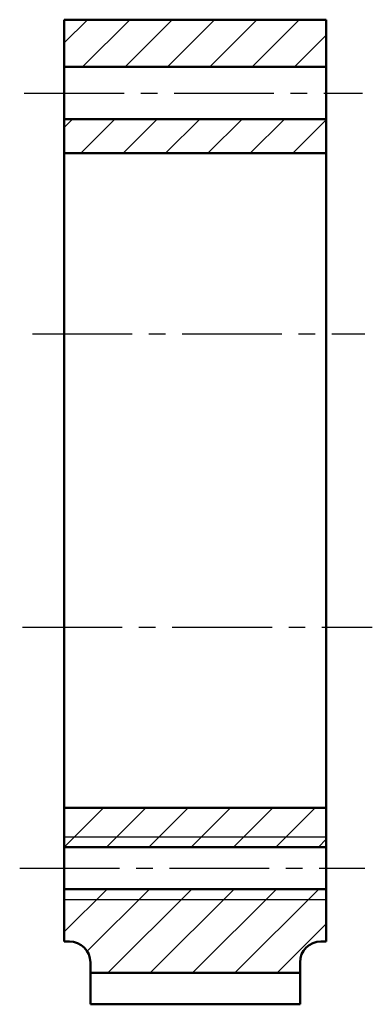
# Model space of a CAD drawing. Header units: millimetres. Extents: x 189 to 449, y -2 to 102.
# Tile 1 of 2: x 189 to 223, y 5 to 99. Entities that reach past the tile are written whole.
import ezdxf

# ---------------------------------------------------------------- set-up
doc = ezdxf.new("R2010")
doc.units = ezdxf.units.MM
doc.linetypes.add('CENTER2', pattern=[28.575, 19.05, -3.175, 3.175, -3.175])
for name, color, linetype in [('剖面线层', 7, 'Continuous'), ('点划线', 86, 'CENTER2'), ('细实线层', 7, 'Continuous')]:
    doc.layers.add(name, color=color, linetype=linetype)
doc.layers.add('点画线层', color=3, linetype='CENTER2', lineweight=25)
doc.layers.add('粗实线层', color=1, linetype='Continuous', lineweight=50)

msp = doc.modelspace()

# ---------------------------------------------------------------- hatches: boundary and pattern name
at = {"layer": '剖面线层', "ltscale": 0.5}
h = msp.add_hatch(dxfattribs=at)
h.set_pattern_fill('ANSI31', scale=0.9, style=0)
h.paths.add_polyline_path([(218.402, 98.637), (193.402, 98.637), (193.402, 94.137), (218.402, 94.137)])
h.paths.add_polyline_path([(218.402, 89.137), (193.402, 89.137), (193.402, 85.887), (218.402, 85.887)])
h.paths.add_polyline_path([(218.402, 23.387), (205.902, 23.387), (205.902, 19.637), (218.402, 19.637)])
h.paths.add_polyline_path([(205.902, 23.387), (193.402, 23.387), (193.402, 19.637), (205.902, 19.637)])
h.paths.add_polyline_path([(205.902, 15.637), (193.402, 15.637), (193.402, 10.637), (193.902, 10.637, -0.414214), (195.902, 8.637), (195.902, 7.637), (205.902, 7.637)])
h.paths.add_polyline_path([(218.402, 15.637), (205.902, 15.637), (205.902, 7.637), (215.902, 7.637), (215.902, 8.637, -0.414214), (217.902, 10.637), (218.402, 10.637)])

# ---------------------------------------------------------------- linework, layer by layer
at = {"layer": '点划线', "color": 7, "ltscale": 0.5}
for p, q in [((189.594, 91.637), (221.87, 91.637)), ((189.158, 17.637), (222.088, 17.637))]:
    msp.add_line(p, q, dxfattribs=at)
at = {"layer": '点画线层', "color": 7, "ltscale": 0.5}
for p, q in [((190.367, 68.637), (222.088, 68.637)), ((189.42, 40.637), (222.798, 40.637))]:
    msp.add_line(p, q, dxfattribs=at)
at = {"layer": '粗实线层', "color": 7, "ltscale": 0.5}
for p, q in [((193.402, 98.637), (193.402, 10.637)), ((193.402, 98.637), (218.402, 98.637)), ((218.402, 98.637), (218.402, 10.637)), ((193.402, 94.137), (218.402, 94.137)), ((193.402, 89.137), (218.402, 89.137)), ((193.402, 85.887), (218.402, 85.887)), ((193.402, 23.387), (218.402, 23.387)), ((193.402, 19.637), (218.402, 19.637)), ((193.402, 15.637), (218.402, 15.637)), ((193.402, 10.637), (193.902, 10.637)), ((217.902, 10.637), (218.402, 10.637)), ((195.902, 4.637), (195.902, 8.637)), ((215.902, 4.637), (215.902, 8.637)), ((195.902, 7.637), (215.902, 7.637)), ((195.902, 4.637), (215.902, 4.637))]:
    msp.add_line(p, q, dxfattribs=at)
for centre, start, end in [((193.902, 8.637), 0, 90), ((217.902, 8.637), 90, 180)]:
    msp.add_arc(centre, 2, start, end, dxfattribs=at)
at = {"layer": '细实线层', "color": 7, "ltscale": 0.5}
for p, q in [((193.402, 20.637), (218.402, 20.637)), ((193.402, 14.637), (218.402, 14.637))]:
    msp.add_line(p, q, dxfattribs=at)

doc.saveas('drawing.dxf')
